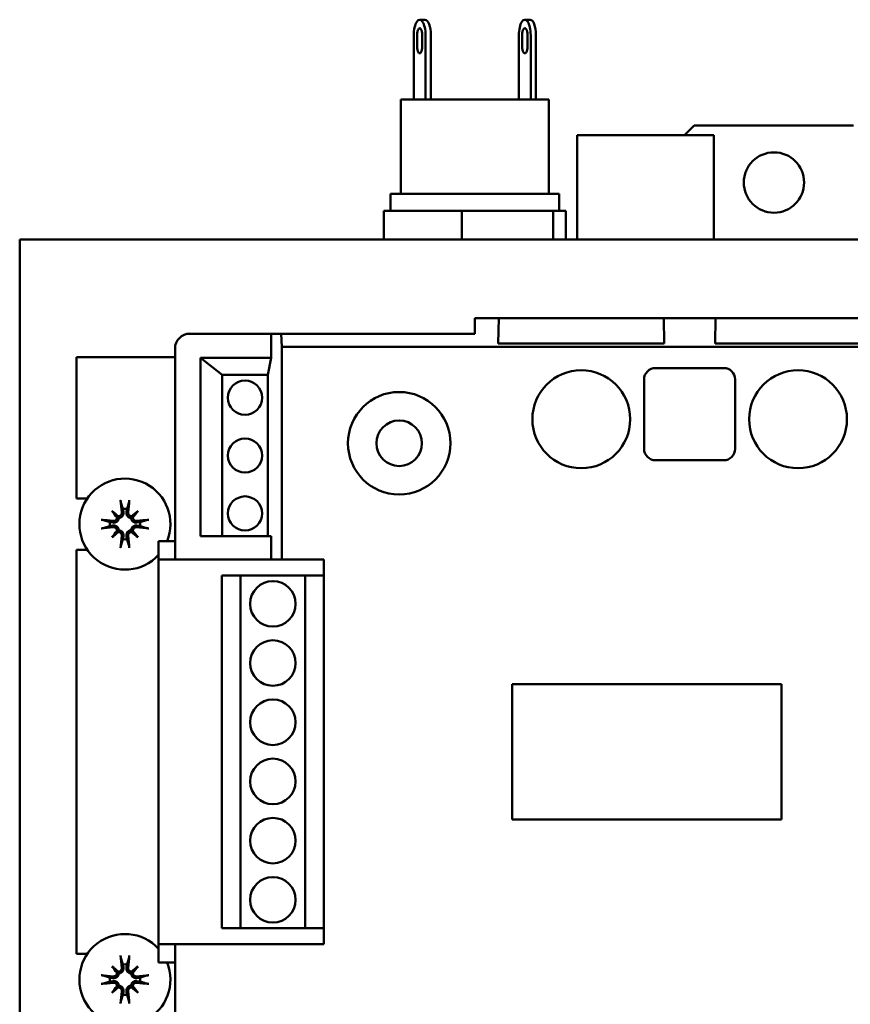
# Model space of a CAD drawing. Header units: millimetres. Extents: x 82 to 564, y 26 to 400.
# Tile 2 of 11: x 82 to 155, y 85 to 171. Entities that reach past the tile are written whole.
import ezdxf

# ---------------------------------------------------------------- set-up
doc = ezdxf.new("R2010")
doc.units = ezdxf.units.MM
doc.layers.add('Arêtes visibles(ISO)', color=7, linetype='Continuous', lineweight=50)

msp = doc.modelspace()

# ---------------------------------------------------------------- linework, layer by layer
at = {"layer": 'Arêtes visibles(ISO)'}
for p, q in [((117.646, 171.005), (118.108, 171.005)), ((127.348, 171.005), (126.886, 171.005)), ((117.13, 164.005), (117.13, 169.655)), ((117.416, 168.655), (117.416, 169.655)), ((117.875, 169.655), (117.875, 168.655)), ((118.162, 164.005), (118.162, 169.655)), ((118.624, 164.005), (118.624, 169.655)), ((126.37, 164.005), (126.37, 169.655)), ((126.657, 168.655), (126.657, 169.655)), ((127.115, 169.655), (127.115, 168.655)), ((127.402, 164.005), (127.402, 169.655)), ((127.864, 164.005), (127.864, 169.655)), ((115.997, 164.005), (128.997, 164.005)), ((115.997, 155.705), (115.997, 164.005)), ((128.997, 155.705), (128.997, 164.005)), ((143.497, 160.855), (131.497, 160.855)), ((131.497, 160.855), (131.497, 158.855)), ((140.932, 160.855), (141.782, 161.705)), ((141.782, 161.705), (155.782, 161.705)), ((143.497, 160.855), (143.497, 158.855)), ((131.497, 151.705), (131.497, 158.855)), ((143.497, 151.705), (143.497, 158.855)), ((115.097, 155.705), (129.897, 155.705)), ((115.097, 154.205), (115.097, 155.705)), ((129.897, 154.205), (129.897, 155.705)), ((114.495, 151.705), (114.495, 154.205)), ((121.363, 154.205), (114.495, 154.205)), ((129.365, 154.205), (121.363, 154.205)), ((121.363, 151.705), (121.363, 154.205)), ((130.499, 154.205), (129.365, 154.205)), ((129.365, 151.705), (129.365, 154.205)), ((130.499, 151.705), (130.499, 154.205)), ((192.497, 151.705), (82.497, 151.705)), ((82.497, 61.705), (82.497, 151.705)), ((122.497, 144.805), (122.497, 143.43)), ((122.497, 144.805), (124.32, 144.805)), ((124.32, 144.805), (124.594, 144.805)), ((124.594, 144.805), (124.555, 142.557)), ((124.594, 144.805), (139.099, 144.805)), ((139.139, 142.557), (139.099, 144.805)), ((139.099, 144.805), (139.374, 144.805)), ((139.374, 144.805), (143.37, 144.805)), ((143.37, 144.805), (143.644, 144.805)), ((143.644, 144.805), (143.605, 142.557)), ((143.644, 144.805), (158.149, 144.805)), ((104.584, 143.43), (97.447, 143.43)), ((104.584, 143.43), (104.584, 141.298)), ((104.584, 143.43), (105.461, 143.43)), ((105.542, 142.278), (105.461, 143.43)), ((105.461, 143.43), (122.497, 143.43)), ((96.147, 142.13), (96.147, 123.605)), ((177.97, 142.278), (105.542, 142.278)), ((105.542, 142.278), (105.542, 123.605)), ((124.555, 142.557), (139.139, 142.557)), ((143.605, 142.557), (158.189, 142.557)), ((96.147, 141.355), (87.497, 141.355)), ((87.497, 141.355), (87.497, 128.955)), ((100.297, 139.805), (98.385, 141.298)), ((98.385, 125.645), (98.385, 141.298)), ((98.385, 141.298), (104.584, 141.298)), ((104.584, 141.298), (104.297, 139.805)), ((138.367, 140.415), (144.367, 140.415)), ((100.297, 125.645), (100.297, 139.805)), ((104.297, 139.805), (100.297, 139.805)), ((104.297, 125.645), (104.297, 139.805)), ((137.367, 133.315), (137.367, 139.415)), ((145.367, 139.415), (145.367, 133.315)), ((144.367, 132.315), (138.367, 132.315)), ((87.497, 128.955), (88.44, 128.955)), ((91.57, 128.032), (91.615, 127.76)), ((91.878, 127.76), (91.924, 128.032)), ((90.586, 127.866), (91.074, 127.379)), ((91.074, 127.379), (91.21, 127.242)), ((92.42, 127.379), (92.283, 127.242)), ((92.908, 127.866), (92.42, 127.379)), ((90.692, 126.837), (90.421, 126.883)), ((90.421, 126.528), (90.692, 126.574)), ((93.073, 126.883), (92.802, 126.837)), ((92.802, 126.574), (93.073, 126.528)), ((90.586, 125.545), (91.074, 126.032)), ((91.074, 126.032), (91.21, 126.169)), ((91.615, 125.651), (91.57, 125.379)), ((91.924, 125.379), (91.878, 125.651)), ((92.42, 126.032), (92.283, 126.169)), ((92.908, 125.545), (92.42, 126.032)), ((98.385, 125.645), (104.584, 125.645)), ((104.584, 125.645), (104.584, 123.605)), ((94.697, 123.605), (94.697, 125.205)), ((94.697, 125.205), (96.147, 125.205)), ((88.44, 124.455), (87.497, 124.455)), ((87.497, 124.455), (87.497, 88.955)), ((94.697, 123.605), (96.147, 123.605)), ((94.697, 123.605), (94.697, 89.805)), ((96.147, 123.605), (104.584, 123.605)), ((105.542, 123.605), (104.584, 123.605)), ((109.23, 123.605), (105.542, 123.605)), ((109.23, 123.605), (109.23, 89.805)), ((100.247, 122.205), (100.247, 121.955)), ((100.247, 122.205), (101.897, 122.205)), ((100.247, 117.455), (100.247, 121.955)), ((101.897, 122.205), (107.597, 122.205)), ((101.897, 122.205), (101.897, 91.205)), ((107.597, 122.205), (107.597, 91.205)), ((107.597, 122.205), (109.23, 122.205)), ((100.247, 117.455), (100.247, 116.755)), ((100.247, 112.255), (100.247, 116.755)), ((125.765, 112.638), (149.429, 112.638)), ((125.765, 100.774), (125.765, 112.638)), ((149.429, 112.638), (149.429, 100.774)), ((100.247, 112.255), (100.247, 111.555)), ((100.247, 107.055), (100.247, 111.555)), ((100.247, 107.055), (100.247, 106.355)), ((100.247, 101.855), (100.247, 106.355)), ((100.247, 101.855), (100.247, 101.155)), ((100.247, 96.655), (100.247, 101.155)), ((149.429, 100.774), (125.765, 100.774)), ((100.247, 96.655), (100.247, 95.955)), ((100.247, 91.455), (100.247, 95.955)), ((100.247, 91.455), (100.247, 91.205)), ((100.247, 91.205), (101.897, 91.205)), ((101.897, 91.205), (107.597, 91.205)), ((107.597, 91.205), (109.23, 91.205)), ((94.697, 88.205), (94.697, 89.805)), ((96.147, 89.805), (94.697, 89.805)), ((109.23, 89.805), (96.147, 89.805)), ((96.147, 89.805), (96.147, 71.28)), ((87.497, 88.955), (88.44, 88.955)), ((94.697, 88.205), (96.147, 88.205)), ((90.586, 87.866), (91.074, 87.379)), ((91.074, 87.379), (91.21, 87.242)), ((91.57, 88.032), (91.615, 87.76)), ((91.878, 87.76), (91.924, 88.032)), ((92.42, 87.379), (92.283, 87.242)), ((92.908, 87.866), (92.42, 87.379)), ((90.692, 86.837), (90.421, 86.883)), ((90.421, 86.528), (90.692, 86.574)), ((93.073, 86.883), (92.802, 86.837)), ((92.802, 86.574), (93.073, 86.528)), ((90.586, 85.545), (91.074, 86.032)), ((91.074, 86.032), (91.21, 86.169)), ((91.615, 85.651), (91.57, 85.379)), ((91.924, 85.379), (91.878, 85.651)), ((92.42, 86.032), (92.283, 86.169)), ((92.908, 85.545), (92.42, 86.032))]:
    msp.add_line(p, q, dxfattribs=at)
at = {"layer": 'Arêtes visibles(ISO)', "flags": 128}
for points in [[(91.396, 128.603), (91.395, 128.607), (91.394, 128.613), (91.392, 128.618), (91.391, 128.624), (91.389, 128.631), (91.388, 128.637), (91.387, 128.645), (91.385, 128.653), (91.384, 128.661), (91.382, 128.67), (91.381, 128.678), (91.379, 128.687), (91.378, 128.696), (91.376, 128.705), (91.375, 128.715), (91.374, 128.725), (91.372, 128.735), (91.371, 128.745), (91.37, 128.754), (91.369, 128.764), (91.368, 128.774), (91.367, 128.784), (91.366, 128.794), (91.365, 128.803)], [(91.396, 128.603), (91.405, 128.575), (91.413, 128.547), (91.422, 128.52), (91.43, 128.493), (91.438, 128.466), (91.446, 128.44), (91.454, 128.415), (91.461, 128.389), (91.469, 128.364), (91.476, 128.34), (91.484, 128.316), (91.491, 128.292), (91.498, 128.269), (91.505, 128.245), (91.512, 128.223), (91.519, 128.2), (91.525, 128.178), (91.532, 128.156), (91.538, 128.135), (91.545, 128.114), (91.551, 128.093), (91.557, 128.072), (91.564, 128.052), (91.57, 128.032)], [(91.924, 128.032), (91.93, 128.052), (91.936, 128.072), (91.943, 128.093), (91.949, 128.114), (91.955, 128.135), (91.962, 128.156), (91.968, 128.178), (91.975, 128.2), (91.982, 128.223), (91.989, 128.245), (91.996, 128.269), (92.003, 128.292), (92.01, 128.316), (92.017, 128.34), (92.025, 128.364), (92.032, 128.389), (92.04, 128.415), (92.048, 128.44), (92.056, 128.466), (92.064, 128.493), (92.072, 128.52), (92.08, 128.547), (92.089, 128.575), (92.097, 128.603)], [(92.129, 128.803), (92.128, 128.794), (92.127, 128.784), (92.126, 128.774), (92.125, 128.764), (92.124, 128.754), (92.123, 128.745), (92.121, 128.735), (92.12, 128.725), (92.119, 128.715), (92.117, 128.705), (92.116, 128.696), (92.114, 128.687), (92.113, 128.678), (92.112, 128.67), (92.11, 128.661), (92.109, 128.653), (92.107, 128.645), (92.106, 128.637), (92.104, 128.631), (92.103, 128.624), (92.101, 128.618), (92.1, 128.613), (92.099, 128.607), (92.097, 128.603)], [(91.21, 127.242), (91.207, 127.211), (91.202, 127.179), (91.194, 127.147), (91.184, 127.116), (91.171, 127.086), (91.157, 127.058), (91.14, 127.031), (91.122, 127.004), (91.101, 126.979), (91.078, 126.956), (91.054, 126.934), (91.029, 126.915), (91.003, 126.897), (90.977, 126.883), (90.951, 126.87), (90.923, 126.859), (90.895, 126.849), (90.866, 126.842), (90.836, 126.836), (90.806, 126.833), (90.777, 126.831), (90.748, 126.831), (90.719, 126.833), (90.692, 126.837)], [(91.049, 127.291), (91.048, 127.27), (91.046, 127.249), (91.043, 127.228), (91.037, 127.206), (91.031, 127.185), (91.023, 127.165), (91.013, 127.145), (91.002, 127.126), (90.99, 127.108), (90.977, 127.091), (90.963, 127.075), (90.948, 127.061), (90.931, 127.047), (90.914, 127.035), (90.895, 127.023), (90.876, 127.013), (90.856, 127.004), (90.835, 126.996), (90.814, 126.99), (90.793, 126.986), (90.772, 126.983), (90.751, 126.982), (90.731, 126.982), (90.71, 126.983)], [(91.469, 127.743), (91.47, 127.722), (91.47, 127.701), (91.469, 127.679), (91.466, 127.658), (91.462, 127.637), (91.456, 127.616), (91.448, 127.595), (91.439, 127.575), (91.429, 127.556), (91.417, 127.538), (91.405, 127.521), (91.392, 127.505), (91.377, 127.49), (91.361, 127.475), (91.343, 127.462), (91.325, 127.449), (91.306, 127.439), (91.286, 127.429), (91.266, 127.421), (91.245, 127.415), (91.224, 127.41), (91.203, 127.406), (91.183, 127.404), (91.161, 127.404)], [(91.615, 127.76), (91.619, 127.733), (91.621, 127.705), (91.621, 127.676), (91.62, 127.646), (91.616, 127.616), (91.611, 127.587), (91.603, 127.557), (91.594, 127.529), (91.582, 127.501), (91.57, 127.475), (91.555, 127.449), (91.538, 127.423), (91.518, 127.398), (91.497, 127.374), (91.473, 127.351), (91.448, 127.331), (91.422, 127.312), (91.395, 127.296), (91.366, 127.281), (91.336, 127.269), (91.305, 127.258), (91.273, 127.25), (91.242, 127.245), (91.21, 127.242)], [(92.283, 127.242), (92.252, 127.245), (92.22, 127.25), (92.189, 127.258), (92.158, 127.269), (92.128, 127.281), (92.099, 127.296), (92.072, 127.312), (92.046, 127.331), (92.021, 127.351), (91.997, 127.374), (91.976, 127.398), (91.956, 127.423), (91.939, 127.449), (91.924, 127.475), (91.911, 127.501), (91.9, 127.529), (91.891, 127.557), (91.883, 127.587), (91.877, 127.616), (91.874, 127.646), (91.872, 127.676), (91.873, 127.705), (91.875, 127.733), (91.878, 127.76)], [(92.332, 127.404), (92.312, 127.404), (92.29, 127.406), (92.269, 127.41), (92.248, 127.415), (92.227, 127.421), (92.206, 127.43), (92.187, 127.439), (92.168, 127.45), (92.149, 127.462), (92.133, 127.476), (92.117, 127.49), (92.102, 127.505), (92.089, 127.521), (92.076, 127.538), (92.064, 127.557), (92.054, 127.576), (92.045, 127.596), (92.038, 127.617), (92.032, 127.638), (92.028, 127.659), (92.025, 127.68), (92.023, 127.701), (92.023, 127.722), (92.025, 127.743)], [(92.802, 126.837), (92.774, 126.833), (92.746, 126.831), (92.717, 126.831), (92.687, 126.833), (92.658, 126.836), (92.628, 126.842), (92.599, 126.849), (92.57, 126.859), (92.543, 126.87), (92.516, 126.883), (92.491, 126.897), (92.465, 126.915), (92.44, 126.934), (92.415, 126.956), (92.393, 126.979), (92.372, 127.004), (92.353, 127.031), (92.337, 127.058), (92.323, 127.086), (92.31, 127.116), (92.3, 127.147), (92.292, 127.179), (92.286, 127.211), (92.283, 127.242)], [(92.784, 126.983), (92.763, 126.982), (92.742, 126.982), (92.721, 126.983), (92.699, 126.986), (92.678, 126.991), (92.657, 126.997), (92.636, 127.004), (92.617, 127.013), (92.597, 127.023), (92.579, 127.035), (92.562, 127.047), (92.546, 127.061), (92.531, 127.076), (92.517, 127.092), (92.503, 127.109), (92.491, 127.127), (92.48, 127.146), (92.47, 127.166), (92.463, 127.187), (92.456, 127.207), (92.451, 127.228), (92.448, 127.249), (92.446, 127.27), (92.445, 127.291)], [(89.649, 127.087), (89.658, 127.086), (89.668, 127.085), (89.678, 127.084), (89.688, 127.083), (89.698, 127.082), (89.707, 127.081), (89.717, 127.08), (89.727, 127.079), (89.737, 127.077), (89.747, 127.076), (89.756, 127.074), (89.765, 127.073), (89.774, 127.072), (89.783, 127.07), (89.791, 127.069), (89.8, 127.067), (89.808, 127.066), (89.815, 127.064), (89.822, 127.063), (89.828, 127.061), (89.834, 127.06), (89.84, 127.059), (89.845, 127.057), (89.85, 127.056)], [(89.85, 126.355), (89.845, 126.354), (89.84, 126.352), (89.834, 126.351), (89.828, 126.349), (89.822, 126.348), (89.815, 126.347), (89.808, 126.345), (89.8, 126.344), (89.791, 126.342), (89.783, 126.341), (89.774, 126.339), (89.765, 126.338), (89.756, 126.336), (89.747, 126.335), (89.737, 126.334), (89.727, 126.332), (89.717, 126.331), (89.707, 126.33), (89.698, 126.329), (89.688, 126.328), (89.678, 126.326), (89.668, 126.325), (89.658, 126.324), (89.649, 126.324)], [(90.421, 126.883), (90.401, 126.889), (90.38, 126.895), (90.36, 126.901), (90.339, 126.907), (90.317, 126.914), (90.296, 126.92), (90.274, 126.927), (90.252, 126.934), (90.23, 126.94), (90.207, 126.947), (90.184, 126.954), (90.16, 126.961), (90.137, 126.969), (90.112, 126.976), (90.088, 126.983), (90.063, 126.991), (90.038, 126.999), (90.012, 127.006), (89.986, 127.014), (89.96, 127.022), (89.933, 127.031), (89.905, 127.039), (89.878, 127.047), (89.85, 127.056)], [(89.85, 126.355), (89.878, 126.364), (89.905, 126.372), (89.933, 126.38), (89.96, 126.388), (89.986, 126.396), (90.012, 126.404), (90.038, 126.412), (90.063, 126.42), (90.088, 126.427), (90.112, 126.435), (90.137, 126.442), (90.16, 126.449), (90.184, 126.456), (90.207, 126.463), (90.23, 126.47), (90.252, 126.477), (90.274, 126.484), (90.296, 126.491), (90.317, 126.497), (90.339, 126.503), (90.36, 126.51), (90.38, 126.516), (90.401, 126.522), (90.421, 126.528)], [(90.692, 126.574), (90.719, 126.578), (90.748, 126.58), (90.777, 126.58), (90.806, 126.578), (90.836, 126.575), (90.866, 126.569), (90.895, 126.562), (90.923, 126.552), (90.951, 126.541), (90.977, 126.528), (91.003, 126.513), (91.029, 126.496), (91.054, 126.477), (91.078, 126.455), (91.101, 126.432), (91.122, 126.406), (91.14, 126.38), (91.157, 126.353), (91.171, 126.325), (91.184, 126.295), (91.194, 126.264), (91.202, 126.232), (91.207, 126.2), (91.21, 126.169)], [(90.71, 126.427), (90.73, 126.429), (90.751, 126.429), (90.773, 126.427), (90.794, 126.425), (90.816, 126.42), (90.837, 126.414), (90.857, 126.407), (90.877, 126.398), (90.896, 126.387), (90.914, 126.376), (90.931, 126.364), (90.947, 126.35), (90.963, 126.335), (90.977, 126.319), (90.991, 126.302), (91.003, 126.284), (91.014, 126.265), (91.023, 126.245), (91.031, 126.224), (91.038, 126.204), (91.043, 126.183), (91.046, 126.162), (91.048, 126.141), (91.049, 126.12)], [(92.283, 126.169), (92.286, 126.2), (92.292, 126.232), (92.3, 126.264), (92.31, 126.295), (92.323, 126.325), (92.337, 126.353), (92.353, 126.38), (92.372, 126.406), (92.393, 126.432), (92.415, 126.455), (92.44, 126.477), (92.465, 126.496), (92.491, 126.513), (92.516, 126.528), (92.543, 126.541), (92.57, 126.552), (92.599, 126.562), (92.628, 126.569), (92.658, 126.575), (92.687, 126.578), (92.717, 126.58), (92.746, 126.58), (92.774, 126.578), (92.802, 126.574)], [(92.445, 126.12), (92.446, 126.141), (92.448, 126.162), (92.451, 126.183), (92.456, 126.204), (92.463, 126.225), (92.471, 126.246), (92.481, 126.266), (92.492, 126.285), (92.504, 126.303), (92.517, 126.32), (92.531, 126.335), (92.546, 126.35), (92.562, 126.364), (92.58, 126.376), (92.598, 126.388), (92.618, 126.398), (92.638, 126.407), (92.658, 126.415), (92.679, 126.42), (92.701, 126.425), (92.722, 126.428), (92.742, 126.429), (92.763, 126.429), (92.784, 126.427)], [(93.644, 127.056), (93.616, 127.047), (93.588, 127.039), (93.561, 127.031), (93.534, 127.022), (93.508, 127.014), (93.482, 127.006), (93.456, 126.999), (93.431, 126.991), (93.406, 126.983), (93.381, 126.976), (93.357, 126.969), (93.333, 126.961), (93.31, 126.954), (93.287, 126.947), (93.264, 126.94), (93.242, 126.934), (93.22, 126.927), (93.198, 126.92), (93.176, 126.914), (93.155, 126.907), (93.134, 126.901), (93.114, 126.895), (93.093, 126.889), (93.073, 126.883)], [(93.073, 126.528), (93.093, 126.522), (93.114, 126.516), (93.134, 126.51), (93.155, 126.503), (93.176, 126.497), (93.198, 126.491), (93.22, 126.484), (93.242, 126.477), (93.264, 126.47), (93.287, 126.463), (93.31, 126.456), (93.333, 126.449), (93.357, 126.442), (93.381, 126.435), (93.406, 126.427), (93.431, 126.42), (93.456, 126.412), (93.482, 126.404), (93.508, 126.396), (93.534, 126.388), (93.561, 126.38), (93.588, 126.372), (93.616, 126.364), (93.644, 126.355)], [(93.644, 127.056), (93.649, 127.057), (93.654, 127.059), (93.66, 127.06), (93.666, 127.061), (93.672, 127.063), (93.679, 127.064), (93.686, 127.066), (93.694, 127.067), (93.702, 127.069), (93.711, 127.07), (93.72, 127.072), (93.728, 127.073), (93.737, 127.074), (93.747, 127.076), (93.757, 127.077), (93.767, 127.079), (93.777, 127.08), (93.786, 127.081), (93.796, 127.082), (93.805, 127.083), (93.815, 127.084), (93.825, 127.085), (93.835, 127.086), (93.845, 127.087)], [(93.845, 126.324), (93.835, 126.324), (93.825, 126.325), (93.815, 126.326), (93.805, 126.328), (93.796, 126.329), (93.786, 126.33), (93.777, 126.331), (93.767, 126.332), (93.757, 126.334), (93.747, 126.335), (93.737, 126.336), (93.728, 126.338), (93.72, 126.339), (93.711, 126.341), (93.702, 126.342), (93.694, 126.344), (93.686, 126.345), (93.679, 126.347), (93.672, 126.348), (93.666, 126.349), (93.66, 126.351), (93.654, 126.352), (93.649, 126.354), (93.644, 126.355)], [(91.161, 126.007), (91.182, 126.007), (91.203, 126.005), (91.225, 126.001), (91.246, 125.996), (91.267, 125.989), (91.287, 125.981), (91.307, 125.972), (91.326, 125.961), (91.344, 125.949), (91.361, 125.935), (91.377, 125.921), (91.391, 125.906), (91.405, 125.89), (91.418, 125.872), (91.429, 125.854), (91.44, 125.835), (91.449, 125.815), (91.456, 125.794), (91.462, 125.773), (91.466, 125.752), (91.469, 125.731), (91.47, 125.71), (91.47, 125.689), (91.469, 125.668)], [(91.21, 126.169), (91.242, 126.166), (91.273, 126.16), (91.305, 126.152), (91.336, 126.142), (91.366, 126.13), (91.395, 126.115), (91.422, 126.099), (91.448, 126.08), (91.473, 126.059), (91.497, 126.037), (91.518, 126.013), (91.538, 125.988), (91.555, 125.962), (91.57, 125.936), (91.582, 125.91), (91.594, 125.882), (91.603, 125.854), (91.611, 125.824), (91.616, 125.795), (91.62, 125.765), (91.621, 125.735), (91.621, 125.706), (91.619, 125.678), (91.615, 125.651)], [(91.878, 125.651), (91.875, 125.678), (91.873, 125.706), (91.872, 125.735), (91.874, 125.765), (91.877, 125.795), (91.883, 125.824), (91.891, 125.854), (91.9, 125.882), (91.911, 125.91), (91.924, 125.936), (91.939, 125.962), (91.956, 125.988), (91.976, 126.013), (91.997, 126.037), (92.021, 126.059), (92.046, 126.08), (92.072, 126.099), (92.099, 126.115), (92.128, 126.13), (92.158, 126.142), (92.189, 126.152), (92.22, 126.16), (92.252, 126.166), (92.283, 126.169)], [(92.025, 125.668), (92.023, 125.689), (92.023, 125.71), (92.025, 125.731), (92.028, 125.753), (92.032, 125.774), (92.038, 125.795), (92.046, 125.816), (92.055, 125.836), (92.065, 125.855), (92.076, 125.873), (92.089, 125.89), (92.102, 125.906), (92.117, 125.921), (92.133, 125.936), (92.15, 125.949), (92.169, 125.961), (92.188, 125.972), (92.208, 125.982), (92.228, 125.99), (92.249, 125.996), (92.27, 126.001), (92.29, 126.005), (92.311, 126.007), (92.332, 126.007)], [(91.365, 124.608), (91.366, 124.617), (91.367, 124.627), (91.368, 124.637), (91.369, 124.647), (91.37, 124.657), (91.371, 124.666), (91.372, 124.676), (91.374, 124.686), (91.375, 124.696), (91.376, 124.705), (91.378, 124.715), (91.379, 124.724), (91.381, 124.733), (91.382, 124.741), (91.384, 124.75), (91.385, 124.758), (91.387, 124.766), (91.388, 124.773), (91.389, 124.78), (91.391, 124.786), (91.392, 124.792), (91.394, 124.798), (91.395, 124.803), (91.396, 124.808)], [(91.57, 125.379), (91.564, 125.359), (91.557, 125.339), (91.551, 125.318), (91.545, 125.297), (91.538, 125.276), (91.532, 125.255), (91.525, 125.233), (91.519, 125.211), (91.512, 125.188), (91.505, 125.165), (91.498, 125.142), (91.491, 125.119), (91.484, 125.095), (91.476, 125.071), (91.469, 125.046), (91.461, 125.022), (91.454, 124.996), (91.446, 124.971), (91.438, 124.945), (91.43, 124.918), (91.422, 124.891), (91.413, 124.864), (91.405, 124.836), (91.396, 124.808)], [(92.097, 124.808), (92.089, 124.836), (92.08, 124.864), (92.072, 124.891), (92.064, 124.918), (92.056, 124.945), (92.048, 124.971), (92.04, 124.996), (92.032, 125.022), (92.025, 125.046), (92.017, 125.071), (92.01, 125.095), (92.003, 125.119), (91.996, 125.142), (91.989, 125.165), (91.982, 125.188), (91.975, 125.211), (91.968, 125.233), (91.962, 125.255), (91.955, 125.276), (91.949, 125.297), (91.943, 125.318), (91.936, 125.339), (91.93, 125.359), (91.924, 125.379)], [(92.097, 124.808), (92.099, 124.803), (92.1, 124.798), (92.101, 124.792), (92.103, 124.786), (92.104, 124.78), (92.106, 124.773), (92.107, 124.766), (92.109, 124.758), (92.11, 124.75), (92.112, 124.741), (92.113, 124.733), (92.114, 124.724), (92.116, 124.715), (92.117, 124.705), (92.119, 124.696), (92.12, 124.686), (92.121, 124.676), (92.123, 124.666), (92.124, 124.657), (92.125, 124.647), (92.126, 124.637), (92.127, 124.627), (92.128, 124.617), (92.129, 124.608)], [(91.396, 88.603), (91.395, 88.607), (91.394, 88.613), (91.392, 88.618), (91.391, 88.624), (91.389, 88.631), (91.388, 88.637), (91.387, 88.645), (91.385, 88.653), (91.384, 88.661), (91.382, 88.67), (91.381, 88.678), (91.379, 88.687), (91.378, 88.696), (91.376, 88.705), (91.375, 88.715), (91.374, 88.725), (91.372, 88.735), (91.371, 88.745), (91.37, 88.754), (91.369, 88.764), (91.368, 88.774), (91.367, 88.784), (91.366, 88.794), (91.365, 88.803)], [(91.396, 88.603), (91.405, 88.575), (91.413, 88.547), (91.422, 88.52), (91.43, 88.493), (91.438, 88.466), (91.446, 88.44), (91.454, 88.415), (91.461, 88.389), (91.469, 88.364), (91.476, 88.34), (91.484, 88.316), (91.491, 88.292), (91.498, 88.269), (91.505, 88.245), (91.512, 88.223), (91.519, 88.2), (91.525, 88.178), (91.532, 88.156), (91.538, 88.135), (91.545, 88.114), (91.551, 88.093), (91.557, 88.072), (91.564, 88.052), (91.57, 88.032)], [(91.924, 88.032), (91.93, 88.052), (91.936, 88.072), (91.943, 88.093), (91.949, 88.114), (91.955, 88.135), (91.962, 88.156), (91.968, 88.178), (91.975, 88.2), (91.982, 88.223), (91.989, 88.245), (91.996, 88.269), (92.003, 88.292), (92.01, 88.316), (92.017, 88.34), (92.025, 88.364), (92.032, 88.389), (92.04, 88.415), (92.048, 88.44), (92.056, 88.466), (92.064, 88.493), (92.072, 88.52), (92.08, 88.547), (92.089, 88.575), (92.097, 88.603)], [(92.129, 88.803), (92.128, 88.794), (92.127, 88.784), (92.126, 88.774), (92.125, 88.764), (92.124, 88.754), (92.123, 88.745), (92.121, 88.735), (92.12, 88.725), (92.119, 88.715), (92.117, 88.705), (92.116, 88.696), (92.114, 88.687), (92.113, 88.678), (92.112, 88.67), (92.11, 88.661), (92.109, 88.653), (92.107, 88.645), (92.106, 88.637), (92.104, 88.631), (92.103, 88.624), (92.101, 88.618), (92.1, 88.613), (92.099, 88.607), (92.097, 88.603)], [(91.469, 87.743), (91.47, 87.722), (91.47, 87.701), (91.469, 87.679), (91.466, 87.658), (91.462, 87.637), (91.456, 87.616), (91.448, 87.595), (91.439, 87.575), (91.429, 87.556), (91.417, 87.538), (91.405, 87.521), (91.392, 87.505), (91.377, 87.49), (91.361, 87.475), (91.343, 87.462), (91.325, 87.449), (91.306, 87.439), (91.286, 87.429), (91.266, 87.421), (91.245, 87.415), (91.224, 87.41), (91.203, 87.406), (91.183, 87.404), (91.161, 87.404)], [(91.615, 87.76), (91.619, 87.733), (91.621, 87.705), (91.621, 87.676), (91.62, 87.646), (91.616, 87.616), (91.611, 87.587), (91.603, 87.557), (91.594, 87.529), (91.582, 87.501), (91.57, 87.475), (91.555, 87.449), (91.538, 87.423), (91.518, 87.398), (91.497, 87.374), (91.473, 87.351), (91.448, 87.331), (91.422, 87.312), (91.395, 87.296), (91.366, 87.281), (91.336, 87.269), (91.305, 87.258), (91.273, 87.25), (91.242, 87.245), (91.21, 87.242)], [(92.283, 87.242), (92.252, 87.245), (92.22, 87.25), (92.189, 87.258), (92.158, 87.269), (92.128, 87.281), (92.099, 87.296), (92.072, 87.312), (92.046, 87.331), (92.021, 87.351), (91.997, 87.374), (91.976, 87.398), (91.956, 87.423), (91.939, 87.449), (91.924, 87.475), (91.911, 87.501), (91.9, 87.529), (91.891, 87.557), (91.883, 87.587), (91.877, 87.616), (91.874, 87.646), (91.872, 87.676), (91.873, 87.705), (91.875, 87.733), (91.878, 87.76)], [(92.332, 87.404), (92.312, 87.404), (92.29, 87.406), (92.269, 87.41), (92.248, 87.415), (92.227, 87.421), (92.206, 87.43), (92.187, 87.439), (92.168, 87.45), (92.149, 87.462), (92.133, 87.476), (92.117, 87.49), (92.102, 87.505), (92.089, 87.521), (92.076, 87.538), (92.064, 87.557), (92.054, 87.576), (92.045, 87.596), (92.038, 87.617), (92.032, 87.638), (92.028, 87.659), (92.025, 87.68), (92.023, 87.701), (92.023, 87.722), (92.025, 87.743)], [(89.649, 87.087), (89.658, 87.086), (89.668, 87.085), (89.678, 87.084), (89.688, 87.083), (89.698, 87.082), (89.707, 87.081), (89.717, 87.08), (89.727, 87.079), (89.737, 87.077), (89.747, 87.076), (89.756, 87.074), (89.765, 87.073), (89.774, 87.072), (89.783, 87.07), (89.791, 87.069), (89.8, 87.067), (89.808, 87.066), (89.815, 87.064), (89.822, 87.063), (89.828, 87.061), (89.834, 87.06), (89.84, 87.059), (89.845, 87.057), (89.85, 87.056)], [(90.421, 86.883), (90.401, 86.889), (90.38, 86.895), (90.36, 86.901), (90.339, 86.907), (90.317, 86.914), (90.296, 86.92), (90.274, 86.927), (90.252, 86.934), (90.23, 86.94), (90.207, 86.947), (90.184, 86.954), (90.16, 86.961), (90.137, 86.969), (90.112, 86.976), (90.088, 86.983), (90.063, 86.991), (90.038, 86.999), (90.012, 87.006), (89.986, 87.014), (89.96, 87.022), (89.933, 87.031), (89.905, 87.039), (89.878, 87.047), (89.85, 87.056)], [(89.85, 86.355), (89.878, 86.364), (89.905, 86.372), (89.933, 86.38), (89.96, 86.388), (89.986, 86.396), (90.012, 86.404), (90.038, 86.412), (90.063, 86.42), (90.088, 86.427), (90.112, 86.435), (90.137, 86.442), (90.16, 86.449), (90.184, 86.456), (90.207, 86.463), (90.23, 86.47), (90.252, 86.477), (90.274, 86.484), (90.296, 86.491), (90.317, 86.497), (90.339, 86.503), (90.36, 86.51), (90.38, 86.516), (90.401, 86.522), (90.421, 86.528)], [(91.21, 87.242), (91.207, 87.211), (91.202, 87.179), (91.194, 87.147), (91.184, 87.116), (91.171, 87.086), (91.157, 87.058), (91.14, 87.031), (91.122, 87.004), (91.101, 86.979), (91.078, 86.956), (91.054, 86.934), (91.029, 86.915), (91.003, 86.897), (90.977, 86.883), (90.951, 86.87), (90.923, 86.859), (90.895, 86.849), (90.866, 86.842), (90.836, 86.836), (90.806, 86.833), (90.777, 86.831), (90.748, 86.831), (90.719, 86.833), (90.692, 86.837)], [(90.692, 86.574), (90.719, 86.578), (90.748, 86.58), (90.777, 86.58), (90.806, 86.578), (90.836, 86.575), (90.866, 86.569), (90.895, 86.562), (90.923, 86.552), (90.951, 86.541), (90.977, 86.528), (91.003, 86.513), (91.029, 86.496), (91.054, 86.477), (91.078, 86.455), (91.101, 86.432), (91.122, 86.406), (91.14, 86.38), (91.157, 86.353), (91.171, 86.325), (91.184, 86.295), (91.194, 86.264), (91.202, 86.232), (91.207, 86.2), (91.21, 86.169)], [(91.049, 87.291), (91.048, 87.27), (91.046, 87.249), (91.043, 87.228), (91.037, 87.206), (91.031, 87.185), (91.023, 87.165), (91.013, 87.145), (91.002, 87.126), (90.99, 87.108), (90.977, 87.091), (90.963, 87.075), (90.948, 87.061), (90.931, 87.047), (90.914, 87.035), (90.895, 87.023), (90.876, 87.013), (90.856, 87.004), (90.835, 86.996), (90.814, 86.99), (90.793, 86.986), (90.772, 86.983), (90.751, 86.982), (90.731, 86.982), (90.71, 86.983)], [(92.802, 86.837), (92.774, 86.833), (92.746, 86.831), (92.717, 86.831), (92.687, 86.833), (92.658, 86.836), (92.628, 86.842), (92.599, 86.849), (92.57, 86.859), (92.543, 86.87), (92.516, 86.883), (92.491, 86.897), (92.465, 86.915), (92.44, 86.934), (92.415, 86.956), (92.393, 86.979), (92.372, 87.004), (92.353, 87.031), (92.337, 87.058), (92.323, 87.086), (92.31, 87.116), (92.3, 87.147), (92.292, 87.179), (92.286, 87.211), (92.283, 87.242)], [(92.283, 86.169), (92.286, 86.2), (92.292, 86.232), (92.3, 86.264), (92.31, 86.295), (92.323, 86.325), (92.337, 86.353), (92.353, 86.38), (92.372, 86.406), (92.393, 86.432), (92.415, 86.455), (92.44, 86.477), (92.465, 86.496), (92.491, 86.513), (92.516, 86.528), (92.543, 86.541), (92.57, 86.552), (92.599, 86.562), (92.628, 86.569), (92.658, 86.575), (92.687, 86.578), (92.717, 86.58), (92.746, 86.58), (92.774, 86.578), (92.802, 86.574)], [(92.784, 86.983), (92.763, 86.982), (92.742, 86.982), (92.721, 86.983), (92.699, 86.986), (92.678, 86.991), (92.657, 86.997), (92.636, 87.004), (92.617, 87.013), (92.597, 87.023), (92.579, 87.035), (92.562, 87.047), (92.546, 87.061), (92.531, 87.076), (92.517, 87.092), (92.503, 87.109), (92.491, 87.127), (92.48, 87.146), (92.47, 87.166), (92.463, 87.187), (92.456, 87.207), (92.451, 87.228), (92.448, 87.249), (92.446, 87.27), (92.445, 87.291)], [(93.644, 87.056), (93.616, 87.047), (93.588, 87.039), (93.561, 87.031), (93.534, 87.022), (93.508, 87.014), (93.482, 87.006), (93.456, 86.999), (93.431, 86.991), (93.406, 86.983), (93.381, 86.976), (93.357, 86.969), (93.333, 86.961), (93.31, 86.954), (93.287, 86.947), (93.264, 86.94), (93.242, 86.934), (93.22, 86.927), (93.198, 86.92), (93.176, 86.914), (93.155, 86.907), (93.134, 86.901), (93.114, 86.895), (93.093, 86.889), (93.073, 86.883)], [(93.073, 86.528), (93.093, 86.522), (93.114, 86.516), (93.134, 86.51), (93.155, 86.503), (93.176, 86.497), (93.198, 86.491), (93.22, 86.484), (93.242, 86.477), (93.264, 86.47), (93.287, 86.463), (93.31, 86.456), (93.333, 86.449), (93.357, 86.442), (93.381, 86.435), (93.406, 86.427), (93.431, 86.42), (93.456, 86.412), (93.482, 86.404), (93.508, 86.396), (93.534, 86.388), (93.561, 86.38), (93.588, 86.372), (93.616, 86.364), (93.644, 86.355)], [(93.644, 87.056), (93.649, 87.057), (93.654, 87.059), (93.66, 87.06), (93.666, 87.061), (93.672, 87.063), (93.679, 87.064), (93.686, 87.066), (93.694, 87.067), (93.702, 87.069), (93.711, 87.07), (93.72, 87.072), (93.728, 87.073), (93.737, 87.074), (93.747, 87.076), (93.757, 87.077), (93.767, 87.079), (93.777, 87.08), (93.786, 87.081), (93.796, 87.082), (93.805, 87.083), (93.815, 87.084), (93.825, 87.085), (93.835, 87.086), (93.845, 87.087)], [(89.85, 86.355), (89.845, 86.354), (89.84, 86.352), (89.834, 86.351), (89.828, 86.349), (89.822, 86.348), (89.815, 86.347), (89.808, 86.345), (89.8, 86.344), (89.791, 86.342), (89.783, 86.341), (89.774, 86.339), (89.765, 86.338), (89.756, 86.336), (89.747, 86.335), (89.737, 86.334), (89.727, 86.332), (89.717, 86.331), (89.707, 86.33), (89.698, 86.329), (89.688, 86.328), (89.678, 86.326), (89.668, 86.325), (89.658, 86.324), (89.649, 86.324)], [(90.71, 86.427), (90.73, 86.429), (90.751, 86.429), (90.773, 86.427), (90.794, 86.425), (90.816, 86.42), (90.837, 86.414), (90.857, 86.407), (90.877, 86.398), (90.896, 86.387), (90.914, 86.376), (90.931, 86.364), (90.947, 86.35), (90.963, 86.335), (90.977, 86.319), (90.991, 86.302), (91.003, 86.284), (91.014, 86.265), (91.023, 86.245), (91.031, 86.224), (91.038, 86.204), (91.043, 86.183), (91.046, 86.162), (91.048, 86.141), (91.049, 86.12)], [(91.161, 86.007), (91.182, 86.007), (91.203, 86.005), (91.225, 86.001), (91.246, 85.996), (91.267, 85.989), (91.287, 85.981), (91.307, 85.972), (91.326, 85.961), (91.344, 85.949), (91.361, 85.935), (91.377, 85.921), (91.391, 85.906), (91.405, 85.89), (91.418, 85.872), (91.429, 85.854), (91.44, 85.835), (91.449, 85.815), (91.456, 85.794), (91.462, 85.773), (91.466, 85.752), (91.469, 85.731), (91.47, 85.71), (91.47, 85.689), (91.469, 85.668)], [(91.21, 86.169), (91.242, 86.166), (91.273, 86.16), (91.305, 86.152), (91.336, 86.142), (91.366, 86.13), (91.395, 86.115), (91.422, 86.099), (91.448, 86.08), (91.473, 86.059), (91.497, 86.037), (91.518, 86.013), (91.538, 85.988), (91.555, 85.962), (91.57, 85.936), (91.582, 85.91), (91.594, 85.882), (91.603, 85.854), (91.611, 85.824), (91.616, 85.795), (91.62, 85.765), (91.621, 85.735), (91.621, 85.706), (91.619, 85.678), (91.615, 85.651)], [(91.878, 85.651), (91.875, 85.678), (91.873, 85.706), (91.872, 85.735), (91.874, 85.765), (91.877, 85.795), (91.883, 85.824), (91.891, 85.854), (91.9, 85.882), (91.911, 85.91), (91.924, 85.936), (91.939, 85.962), (91.956, 85.988), (91.976, 86.013), (91.997, 86.037), (92.021, 86.059), (92.046, 86.08), (92.072, 86.099), (92.099, 86.115), (92.128, 86.13), (92.158, 86.142), (92.189, 86.152), (92.22, 86.16), (92.252, 86.166), (92.283, 86.169)], [(92.025, 85.668), (92.023, 85.689), (92.023, 85.71), (92.025, 85.731), (92.028, 85.753), (92.032, 85.774), (92.038, 85.795), (92.046, 85.816), (92.055, 85.836), (92.065, 85.855), (92.076, 85.873), (92.089, 85.89), (92.102, 85.906), (92.117, 85.921), (92.133, 85.936), (92.15, 85.949), (92.169, 85.961), (92.188, 85.972), (92.208, 85.982), (92.228, 85.99), (92.249, 85.996), (92.27, 86.001), (92.29, 86.005), (92.311, 86.007), (92.332, 86.007)], [(92.445, 86.12), (92.446, 86.141), (92.448, 86.162), (92.451, 86.183), (92.456, 86.204), (92.463, 86.225), (92.471, 86.246), (92.481, 86.266), (92.492, 86.285), (92.504, 86.303), (92.517, 86.32), (92.531, 86.335), (92.546, 86.35), (92.562, 86.364), (92.58, 86.376), (92.598, 86.388), (92.618, 86.398), (92.638, 86.407), (92.658, 86.415), (92.679, 86.42), (92.701, 86.425), (92.722, 86.428), (92.742, 86.429), (92.763, 86.429), (92.784, 86.427)], [(93.845, 86.324), (93.835, 86.324), (93.825, 86.325), (93.815, 86.326), (93.805, 86.328), (93.796, 86.329), (93.786, 86.33), (93.777, 86.331), (93.767, 86.332), (93.757, 86.334), (93.747, 86.335), (93.737, 86.336), (93.728, 86.338), (93.72, 86.339), (93.711, 86.341), (93.702, 86.342), (93.694, 86.344), (93.686, 86.345), (93.679, 86.347), (93.672, 86.348), (93.666, 86.349), (93.66, 86.351), (93.654, 86.352), (93.649, 86.354), (93.644, 86.355)], [(91.365, 84.608), (91.366, 84.617), (91.367, 84.627), (91.368, 84.637), (91.369, 84.647), (91.37, 84.657), (91.371, 84.666), (91.372, 84.676), (91.374, 84.686), (91.375, 84.696), (91.376, 84.705), (91.378, 84.715), (91.379, 84.724), (91.381, 84.733), (91.382, 84.741), (91.384, 84.75), (91.385, 84.758), (91.387, 84.766), (91.388, 84.773), (91.389, 84.78), (91.391, 84.786), (91.392, 84.792), (91.394, 84.798), (91.395, 84.803), (91.396, 84.808)], [(91.57, 85.379), (91.564, 85.359), (91.557, 85.339), (91.551, 85.318), (91.545, 85.297), (91.538, 85.276), (91.532, 85.255), (91.525, 85.233), (91.519, 85.211), (91.512, 85.188), (91.505, 85.165), (91.498, 85.142), (91.491, 85.119), (91.484, 85.095), (91.476, 85.071), (91.469, 85.046), (91.461, 85.022), (91.454, 84.996), (91.446, 84.971), (91.438, 84.945), (91.43, 84.918), (91.422, 84.891), (91.413, 84.864), (91.405, 84.836), (91.396, 84.808)], [(92.097, 84.808), (92.089, 84.836), (92.08, 84.864), (92.072, 84.891), (92.064, 84.918), (92.056, 84.945), (92.048, 84.971), (92.04, 84.996), (92.032, 85.022), (92.025, 85.046), (92.017, 85.071), (92.01, 85.095), (92.003, 85.119), (91.996, 85.142), (91.989, 85.165), (91.982, 85.188), (91.975, 85.211), (91.968, 85.233), (91.962, 85.255), (91.955, 85.276), (91.949, 85.297), (91.943, 85.318), (91.936, 85.339), (91.93, 85.359), (91.924, 85.379)], [(92.097, 84.808), (92.099, 84.803), (92.1, 84.798), (92.101, 84.792), (92.103, 84.786), (92.104, 84.78), (92.106, 84.773), (92.107, 84.766), (92.109, 84.758), (92.11, 84.75), (92.112, 84.741), (92.113, 84.733), (92.114, 84.724), (92.116, 84.715), (92.117, 84.705), (92.119, 84.696), (92.12, 84.686), (92.121, 84.676), (92.123, 84.666), (92.124, 84.657), (92.125, 84.647), (92.126, 84.637), (92.127, 84.627), (92.128, 84.617), (92.129, 84.608)]]:
    msp.add_lwpolyline(points, dxfattribs=at)
at = {"layer": 'Arêtes visibles(ISO)'}
for centre, radius in [((148.782, 156.705), 2.65), ((131.847, 135.915), 4.3), ((150.897, 135.915), 4.3), ((102.297, 137.805), 1.5), ((115.847, 133.805), 4.5), ((115.847, 133.805), 2), ((102.297, 132.725), 1.5), ((102.297, 127.645), 1.5), ((104.747, 119.705), 2), ((104.747, 114.505), 2), ((104.747, 109.305), 2), ((104.747, 104.105), 2), ((104.747, 98.905), 2), ((104.747, 93.705), 2)]:
    msp.add_circle(centre, radius, dxfattribs=at)
for centre, radius, start, end in [((97.447, 142.13), 1.3, 90, 180), ((138.367, 139.415), 1, 90, 180), ((144.367, 139.415), 1, 0, 90), ((138.367, 133.315), 1, 180, 270), ((144.367, 133.315), 1, 270, 0), ((91.747, 126.705), 4, 337.97569, 317.51888), ((91.747, 126.705), 1.338, 82.39175, 97.60825), ((91.747, 126.705), 1.338, 172.39175, 187.60825), ((91.747, 126.705), 1.338, 352.39175, 7.60825), ((91.747, 126.705), 1.338, 262.39175, 277.60825), ((91.747, 86.705), 4, 42.48112, 22.02431), ((91.747, 86.705), 1.338, 82.39175, 97.60825), ((91.747, 86.705), 1.338, 172.39175, 187.60825), ((91.747, 86.705), 1.338, 352.39175, 7.60825), ((91.747, 86.705), 1.338, 262.39175, 277.60825)]:
    msp.add_arc(centre, radius, start, end, dxfattribs=at)
for centre, major_axis, ratio, start_param, end_param in [((117.646, 169.655), (0, 1.35), 0.382326, 4.712389, 7.853982), ((118.108, 169.655), (0, 1.35), 0.382326, 4.712389, 6.283185), ((126.886, 169.655), (0, 1.35), 0.382326, 4.712389, 7.853982), ((127.348, 169.655), (0, 1.35), 0.382326, 4.712389, 6.283185), ((117.646, 169.655), (0, 0.6), 0.382326, 4.712389, 7.853982), ((126.886, 169.655), (0, 0.6), 0.382326, 4.712389, 7.853982), ((117.646, 168.655), (0, -0.6), 0.382326, 4.712389, 7.853982), ((126.886, 168.655), (0, -0.6), 0.382326, 4.712389, 7.853982), ((97.447, 142.13), (-0.92, 0.92), 0.999695, 5.497939, 7.068431), ((92.15, 126.754), (0.776, -6.441), 0.087156, 4.378084, 4.547777), ((91.344, 126.754), (0.776, 6.441), 0.087156, 4.877001, 5.046694), ((92.473, 127.332), (-4.2, 4.864), 0.173648, 1.313224, 1.430376), ((91.12, 125.979), (4.864, -4.2), 0.173648, 1.711217, 1.828368), ((90.839, 127.367), (-0.188, -0.163), 0.868224, 2.023807, 2.409971), ((91.086, 127.613), (-0.163, -0.188), 0.868224, 0.731621, 1.117785), ((92.374, 125.979), (4.864, 4.2), 0.173648, 1.313224, 1.430376), ((92.408, 127.613), (-0.163, 0.188), 0.868224, 2.023807, 2.409971), ((92.654, 127.367), (-0.188, 0.163), 0.868224, 0.731621, 1.117785), ((91.021, 127.332), (-4.2, -4.864), 0.173648, 1.711217, 1.828368), ((91.698, 126.303), (-6.441, 0.776), 0.087156, 4.877001, 5.046694), ((91.698, 127.108), (6.441, 0.776), 0.087156, 4.378084, 4.547777), ((91.795, 126.303), (-6.441, -0.776), 0.087156, 4.378084, 4.547777), ((91.795, 127.108), (6.441, -0.776), 0.087156, 4.877001, 5.046694), ((92.473, 126.078), (4.2, 4.864), 0.173648, 1.711217, 1.828368), ((91.12, 127.431), (-4.864, -4.2), 0.173648, 1.313224, 1.430376), ((90.839, 126.044), (0.188, -0.163), 0.868224, 0.731621, 1.117785), ((91.086, 125.798), (0.163, -0.188), 0.868224, 2.023807, 2.409971), ((92.15, 126.657), (-0.776, -6.441), 0.087156, 4.877001, 5.046694), ((91.344, 126.657), (-0.776, 6.441), 0.087156, 4.378084, 4.547777), ((92.408, 125.798), (0.163, 0.188), 0.868224, 0.731621, 1.117785), ((92.374, 127.431), (-4.864, 4.2), 0.173648, 1.711217, 1.828368), ((92.654, 126.044), (0.188, 0.163), 0.868224, 2.023807, 2.409971), ((91.021, 126.078), (4.2, -4.864), 0.173648, 1.313224, 1.430376), ((92.15, 86.754), (0.776, -6.441), 0.087156, 4.378084, 4.547777), ((91.344, 86.754), (0.776, 6.441), 0.087156, 4.877001, 5.046694), ((92.473, 87.332), (-4.2, 4.864), 0.173648, 1.313224, 1.430376), ((91.12, 85.979), (4.864, -4.2), 0.173648, 1.711217, 1.828368), ((90.839, 87.367), (-0.188, -0.163), 0.868224, 2.023807, 2.409971), ((91.086, 87.613), (-0.163, -0.188), 0.868224, 0.731621, 1.117785), ((92.374, 85.979), (4.864, 4.2), 0.173648, 1.313224, 1.430376), ((92.408, 87.613), (-0.163, 0.188), 0.868224, 2.023807, 2.409971), ((92.654, 87.367), (-0.188, 0.163), 0.868224, 0.731621, 1.117785), ((91.021, 87.332), (-4.2, -4.864), 0.173648, 1.711217, 1.828368), ((91.698, 86.303), (-6.441, 0.776), 0.087156, 4.877001, 5.046694), ((91.795, 86.303), (-6.441, -0.776), 0.087156, 4.378084, 4.547777), ((91.698, 87.108), (6.441, 0.776), 0.087156, 4.378084, 4.547777), ((92.473, 86.078), (4.2, 4.864), 0.173648, 1.711217, 1.828368), ((91.12, 87.431), (-4.864, -4.2), 0.173648, 1.313224, 1.430376), ((90.839, 86.044), (0.188, -0.163), 0.868224, 0.731621, 1.117785), ((91.086, 85.798), (0.163, -0.188), 0.868224, 2.023807, 2.409971), ((92.15, 86.657), (-0.776, -6.441), 0.087156, 4.877001, 5.046694), ((91.344, 86.657), (-0.776, 6.441), 0.087156, 4.378084, 4.547777), ((92.408, 85.798), (0.163, 0.188), 0.868224, 0.731621, 1.117785), ((92.374, 87.431), (-4.864, 4.2), 0.173648, 1.711217, 1.828368), ((92.654, 86.044), (0.188, 0.163), 0.868224, 2.023807, 2.409971), ((91.021, 86.078), (4.2, -4.864), 0.173648, 1.313224, 1.430376), ((91.795, 87.108), (6.441, -0.776), 0.087156, 4.877001, 5.046694)]:
    msp.add_ellipse(centre, major_axis=major_axis, ratio=ratio, start_param=start_param, end_param=end_param, dxfattribs=at)

doc.saveas('drawing.dxf')
